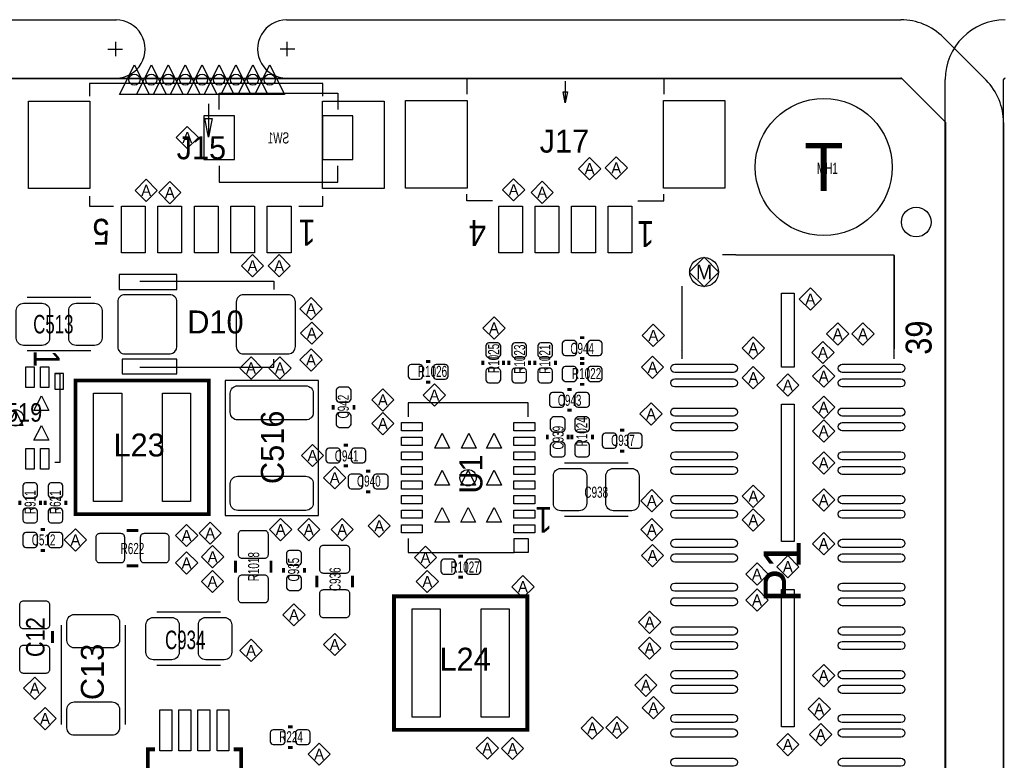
# Model space of a CAD drawing. Extents: x -16 to 404, y -20 to 277.
# Tile 4 of 10: x 25 to 59, y 34 to 59. Entities that reach past the tile are written whole.
import ezdxf
from ezdxf.enums import TextEntityAlignment as Align

# ---------------------------------------------------------------- set-up
doc = ezdxf.new("R2010")
doc.units = 0
for name, color, linetype in [('BG_OUTLINE', 5, 'CONTINUOUS'), ('BG_PANEL', 143, 'CONTINUOUS'), ('MA_NCLEGEND-1-4', 254, 'CONTINUOUS'), ('PG_SILKSCREEN_BOTTOM', 120, 'CONTINUOUS'), ('PG_SILKSCREEN_TOP', 211, 'CONTINUOUS'), ('PIN_BOTTOM', 153, 'CONTINUOUS'), ('PIN_TOP', 5, 'CONTINUOUS'), ('RD_ASSEMBLY_BOTTOM', 211, 'CONTINUOUS'), ('RD_ASSEMBLY_TOP', 80, 'CONTINUOUS')]:
    doc.layers.add(name, color=color, linetype=linetype)

# ---------------------------------------------------------------- blocks, each defined once
blk = doc.blocks.new('FIGURE_DIAMOND')
blk.add_lwpolyline([(-0.5, 0), (0, 0.5), (0.5, 0), (0, -0.5)], close=True)
blk = doc.blocks.new('FIGURE_TRI')
blk.add_lwpolyline([(-0.5, -0.5), (0, 0.5), (0.5, -0.5)], close=True)

msp = doc.modelspace()

# ---------------------------------------------------------------- linework, layer by layer
at = {"layer": 'BG_OUTLINE'}
msp.add_lwpolyline([(11.999976, 56.950102, -0.413524), (12.050014, 56.999886), (55.479188, 56.999886, -0.198561), (55.514494, 56.985408), (56.985408, 55.514494, -0.198561), (56.999886, 55.479188), (56.999886, 12.050014, -0.413524), (56.950102, 11.999976), (12.050014, 11.999976, -0.414378), (11.999976, 12.050014)], format="xyb", close=True, dxfattribs=at)
at = {"layer": 'BG_PANEL'}
for points in [[(12.0142, 59.0042), (28.581858, 58.999882)], [(34.417, 59.0042), (55.479442, 58.999882)], [(28.566364, 57.749948), (28.566364, 58.250074)], [(34.425128, 58.250074), (34.425128, 57.749948)], [(56.928766, 58.399934), (58.399934, 56.928512)], [(28.287218, 57.999884), (28.795218, 57.999884)], [(34.70402, 57.999884), (34.19602, 57.999884)], [(12.022328, 11.98118), (57.021476, 11.98118), (57.021476, 55.479188), (55.517542, 56.983122), (12.022328, 56.983122), (12.022328, 11.98118)], [(12.050014, 56.999886), (55.479442, 56.999886)], [(55.514748, 56.985408), (56.985408, 55.514494)], [(57.00014, 12.050014), (57.00014, 56.950102)], [(59.000136, 12.050014), (59.000136, 56.950102)], [(57.00014, 55.479188), (57.00014, 12.050014)], [(59.000136, 55.479442), (59.000136, 12.050014)]]:
    msp.add_lwpolyline(points, dxfattribs=at)
for points in [[(28.566364, 56.999886, 1.000036), (28.566364, 58.999882)], [(28.566364, 56.999886, 1.000036), (28.566364, 58.999882)], [(34.425128, 58.999882, 1.000028), (34.425128, 56.999886)], [(56.928766, 58.399934, 0.198852), (55.479442, 58.999882)], [(59.050174, 58.999882, 0.414173), (57.00014, 56.950102)], [(55.514494, 56.985408, 0.196958), (55.479442, 56.999886)], [(59.000136, 55.479442, 0.198836), (58.399934, 56.928512)], [(59.050174, 56.999886, 0.412581), (59.000136, 56.950102)], [(57.00014, 55.479188, 0.198592), (56.985408, 55.514494)]]:
    msp.add_lwpolyline(points, format="xyb", dxfattribs=at)
at = {"layer": 'PG_SILKSCREEN_BOTTOM'}
for points in [[(32.1056, 55.9308), (32.1056, 56.4896), (36.1696, 56.4896), (36.1696, 55.9308)], [(32.1056, 54.0004), (32.1056, 53.4416), (36.1696, 53.4416), (36.1696, 54.0004)]]:
    msp.add_lwpolyline(points, dxfattribs=at)
at = {"layer": 'PG_SILKSCREEN_TOP'}
for points in [[(35.663505, 56.388), (35.663505, 56.8198), (27.662505, 56.8198), (27.662505, 56.388)], [(47.350197, 56.9849), (40.593797, 56.9849)], [(40.593797, 56.9849), (40.593797, 56.4515)], [(43.971997, 56.896), (43.971997, 56.1594), (43.895797, 56.5277), (44.048197, 56.5277), (43.971997, 56.1594)], [(47.350197, 56.9849), (47.350197, 56.4515)], [(31.739205, 56.1213), (31.739205, 54.9783), (31.612205, 55.6133), (31.866205, 55.6133), (31.739205, 54.9783)], [(41.482797, 52.7939), (40.593797, 52.7939), (40.593797, 53.0225)], [(46.461197, 52.7939), (47.350197, 52.7939), (47.350197, 53.0225)], [(27.662505, 52.959), (27.662505, 52.6161), (28.488005, 52.6161)], [(34.838005, 52.6161), (35.663505, 52.6161), (35.663505, 52.959)], [(49.825402, 50.940716), (49.368202, 50.940716)], [(49.825402, 50.940716), (55.235602, 50.940716), (55.235602, 47.384716)], [(55.245, 50.927), (55.245, 47.7266)], [(29.3878, 50.038), (33.9852, 50.038), (33.9852, 49.7586)], [(47.971202, 49.873916), (47.971202, 47.384716)], [(27.7114, 49.4792), (25.527, 49.4792)], [(47.971202, 49.086516), (47.971202, 47.666402), (47.9552, 47.6504)], [(27.7114, 47.6504), (25.527, 47.6504)], [(29.3878, 47.0916), (33.9852, 47.0916), (33.9852, 47.371)], [(26.4668, 46.879523), (26.6446, 46.879523), (26.6446, 43.831523), (26.4668, 43.831523)], [(42.6974, 45.3898), (42.6974, 45.8724), (38.5826, 45.8724), (38.5826, 45.3898)], [(43.942, 43.815), (46.1264, 43.815)], [(43.942, 41.9862), (46.1264, 41.9862)], [(38.5826, 41.2242), (38.5826, 40.7416), (42.2148, 40.7416)], [(29.972, 38.7096), (32.1564, 38.7096)], [(26.6954, 34.8488), (26.6954, 38.2524)], [(28.8798, 38.2524), (28.8798, 34.8488)], [(29.972, 36.8808), (32.1564, 36.8808)]]:
    msp.add_lwpolyline(points, dxfattribs=at)
for points in [[(28.6766, 49.7586), (30.6578, 49.7586), (30.6578, 50.2666), (28.6766, 50.2666)], [(28.7782, 46.863), (30.6578, 46.863), (30.6578, 47.371), (28.7782, 47.371)], [(26.4668, 46.879523), (26.4668, 46.346123), (26.7716, 46.346123), (26.7716, 46.879523)], [(35.5092, 42.0116), (35.5092, 46.6344), (32.3088, 46.6344), (32.3088, 42.0116)], [(42.6974, 40.7416), (42.2148, 40.7416), (42.2148, 41.2242), (42.6974, 41.2242)]]:
    msp.add_lwpolyline(points, close=True, dxfattribs=at)
for points, const_width in [([(44.4754, 48.1076), (44.6278, 48.1076)], 0.1016), ([(39.3446, 47.2948), (39.1922, 47.2948)], 0.1016), ([(41.148, 47.1678), (41.148, 47.3202)], 0.1016), ([(41.8592, 47.1678), (41.8592, 47.3202)], 0.1016), ([(42.037, 47.1678), (42.037, 47.3202)], 0.1016), ([(42.7482, 47.1678), (42.7482, 47.3202)], 0.1016), ([(42.926, 47.3202), (42.926, 47.1678)], 0.1016), ([(43.6372, 47.3202), (43.6372, 47.1678)], 0.1016), ([(44.4754, 47.3964), (44.6278, 47.3964)], 0.1016), ([(44.6278, 47.2186), (44.4754, 47.2186)], 0.1016), ([(31.75, 46.6344), (27.178, 46.6344), (27.178, 42.0624), (31.75, 42.0624), (31.75, 46.6344)], 0.127), ([(39.3446, 46.5836), (39.1922, 46.5836)], 0.1016), ([(44.196, 46.3296), (44.0436, 46.3296)], 0.1016), ([(44.6278, 46.5074), (44.4754, 46.5074)], 0.1016), ([(36.0172, 45.6438), (36.0172, 45.7962)], 0.1016), ([(36.7284, 45.6438), (36.7284, 45.7962)], 0.1016), ([(44.196, 45.6184), (44.0436, 45.6184)], 0.1016), ([(45.847, 44.9326), (45.9994, 44.9326)], 0.1016), ([(43.3578, 44.6278), (43.3578, 44.7802)], 0.1016), ([(44.069, 44.6278), (44.069, 44.7802)], 0.1016), ([(44.196, 44.6278), (44.196, 44.7802)], 0.1016), ([(44.9072, 44.6278), (44.9072, 44.7802)], 0.1016), ([(36.3728, 44.4246), (36.5252, 44.4246)], 0.1016), ([(45.847, 44.2214), (45.9994, 44.2214)], 0.1016), ([(36.3728, 43.7134), (36.5252, 43.7134)], 0.1016), ([(37.1348, 43.5356), (37.2872, 43.5356)], 0.1016), ([(37.1348, 42.8244), (37.2872, 42.8244)], 0.1016), ([(25.273, 42.3672), (25.273, 42.5196)], 0.1016), ([(25.9842, 42.3672), (25.9842, 42.5196)], 0.1016), ([(26.1366, 42.3672), (26.1366, 42.5196)], 0.1016), ([(26.8478, 42.3672), (26.8478, 42.5196)], 0.1016), ([(26.1366, 41.529), (25.9842, 41.529)], 0.1016), ([(29.337, 41.5036), (28.9306, 41.5036)], 0.1016), ([(26.1366, 40.8178), (25.9842, 40.8178)], 0.1016), ([(32.6644, 40.0558), (32.6644, 40.4622)], 0.1016), ([(33.8836, 40.0558), (33.8836, 40.4622)], 0.1016), ([(40.4622, 40.6146), (40.3098, 40.6146)], 0.1016), ([(29.337, 40.2844), (28.9306, 40.2844)], 0.1016), ([(34.3154, 40.2082), (34.3154, 40.0558)], 0.1016), ([(35.0266, 40.2082), (35.0266, 40.0558)], 0.1016), ([(35.4584, 39.5478), (35.4584, 39.9542)], 0.1016), ([(36.6776, 39.5478), (36.6776, 39.9542)], 0.1016), ([(40.4622, 39.9034), (40.3098, 39.9034)], 0.1016), ([(38.1, 34.671), (42.672, 34.671), (42.672, 39.243), (38.1, 39.243), (38.1, 34.671)], 0.127), ([(26.3906, 37.6428), (26.3906, 38.0492)], 0.1016), ([(34.6202, 34.7726), (34.4678, 34.7726)], 0.1016), ([(34.6202, 34.0614), (34.4678, 34.0614)], 0.1016), ([(29.907001, 34.000001), (29.657002, 34.000001), (29.657002, 30.800002), (29.937001, 30.800002)], 0.13), ([(32.857001, 30.800002), (32.857001, 34.000001), (32.607001, 34.000001)], 0.13)]:
    msp.add_lwpolyline(points, dxfattribs=dict(at, const_width=const_width))
at = {"layer": 'PIN_BOTTOM'}
for points in [[(31.5849, 55.7149), (31.5849, 54.2163), (32.6263, 54.2163), (32.6263, 55.7149)], [(35.6489, 55.7149), (35.6489, 54.2163), (36.6903, 54.2163), (36.6903, 55.7149)]]:
    msp.add_lwpolyline(points, close=True, dxfattribs=at)
for centre, radius in [((29.20111, 56.950102), 0.1905), ((29.780992, 56.950102), 0.1905), ((30.360874, 56.950102), 0.1905), ((30.94101, 56.950102), 0.1905), ((31.520892, 56.950102), 0.1905), ((32.101028, 56.950102), 0.1905), ((32.68091, 56.950102), 0.1905), ((33.261046, 56.950102), 0.1905), ((33.840928, 56.950102), 0.1905), ((52.836064, 53.953664), 2.3495), ((48.733202, 50.356516), 0.4953), ((25.1206, 45.355523), 0.2794), ((40.64, 43.307), 0.2794)]:
    msp.add_circle(centre, radius, dxfattribs=at)
at = {"layer": 'PIN_TOP'}
for points in [[(27.672106, 56.214594), (27.672106, 53.217394), (25.563906, 53.217394), (25.563906, 56.214594)], [(37.762104, 56.214594), (37.762104, 53.217394), (35.653904, 53.217394), (35.653904, 56.214594)], [(40.606091, 56.229707), (40.606091, 53.232507), (38.497891, 53.232507), (38.497891, 56.229707)], [(49.446104, 56.229707), (49.446104, 53.232507), (47.337904, 53.232507), (47.337904, 56.229707)], [(29.56941, 52.6161), (29.56941, 51.0159), (28.75661, 51.0159), (28.75661, 52.6161)], [(30.819395, 52.6161), (30.819395, 51.0159), (30.006595, 51.0159), (30.006595, 52.6161)], [(32.069405, 52.6161), (32.069405, 51.0159), (31.256605, 51.0159), (31.256605, 52.6161)], [(33.319415, 52.6161), (33.319415, 51.0159), (32.506615, 51.0159), (32.506615, 52.6161)], [(34.5694, 52.6161), (34.5694, 51.0159), (33.7566, 51.0159), (33.7566, 52.6161)], [(42.503395, 52.6161), (42.503395, 51.0159), (41.690595, 51.0159), (41.690595, 52.6161)], [(43.753405, 52.6161), (43.753405, 51.0159), (42.940605, 51.0159), (42.940605, 52.6161)], [(45.00339, 52.6161), (45.00339, 51.0159), (44.19059, 51.0159), (44.19059, 52.6161)], [(46.2534, 52.6161), (46.2534, 51.0159), (45.4406, 51.0159), (45.4406, 52.6161)], [(51.387502, 49.632616), (51.819302, 49.632616), (51.819302, 47.092616), (51.387502, 47.092616)], [(25.480899, 47.108123), (25.760299, 47.108123), (25.760299, 46.396923), (25.480899, 46.396923)], [(25.980898, 47.108123), (26.260298, 47.108123), (26.260298, 46.396923), (25.980898, 46.396923)], [(28.7655, 46.2026), (28.7655, 42.4942), (27.8003, 42.4942), (27.8003, 46.2026)], [(31.1277, 46.2026), (31.1277, 42.4942), (30.1625, 42.4942), (30.1625, 46.2026)], [(51.819302, 41.123616), (51.387502, 41.123616), (51.387502, 45.822616), (51.819302, 45.822616)], [(39.065708, 45.19676), (39.065708, 44.91736), (38.354508, 44.91736), (38.354508, 45.19676)], [(42.925492, 45.19676), (42.925492, 44.91736), (42.214292, 44.91736), (42.214292, 45.19676)], [(39.065708, 44.696634), (39.065708, 44.417234), (38.354508, 44.417234), (38.354508, 44.696634)], [(42.925492, 44.696634), (42.925492, 44.417234), (42.214292, 44.417234), (42.214292, 44.696634)], [(25.480899, 44.314123), (25.760299, 44.314123), (25.760299, 43.602923), (25.480899, 43.602923)], [(25.980898, 44.314123), (26.260298, 44.314123), (26.260298, 43.602923), (25.980898, 43.602923)], [(39.065708, 44.196762), (39.065708, 43.917362), (38.354508, 43.917362), (38.354508, 44.196762)], [(42.925492, 44.196762), (42.925492, 43.917362), (42.214292, 43.917362), (42.214292, 44.196762)], [(39.065708, 43.696636), (39.065708, 43.417236), (38.354508, 43.417236), (38.354508, 43.696636)], [(42.925492, 43.696636), (42.925492, 43.417236), (42.214292, 43.417236), (42.214292, 43.696636)], [(39.065708, 43.196764), (39.065708, 42.917364), (38.354508, 42.917364), (38.354508, 43.196764)], [(42.925492, 43.196764), (42.925492, 42.917364), (42.214292, 42.917364), (42.214292, 43.196764)], [(39.065708, 42.696638), (39.065708, 42.417238), (38.354508, 42.417238), (38.354508, 42.696638)], [(42.925492, 42.696638), (42.925492, 42.417238), (42.214292, 42.417238), (42.214292, 42.696638)], [(39.065708, 42.196766), (39.065708, 41.917366), (38.354508, 41.917366), (38.354508, 42.196766)], [(42.925492, 42.196766), (42.925492, 41.917366), (42.214292, 41.917366), (42.214292, 42.196766)], [(39.065708, 41.69664), (39.065708, 41.41724), (38.354508, 41.41724), (38.354508, 41.69664)], [(42.925492, 41.69664), (42.925492, 41.41724), (42.214292, 41.41724), (42.214292, 41.69664)], [(51.819302, 34.773616), (51.387502, 34.773616), (51.387502, 39.472616), (51.819302, 39.472616)], [(38.7223, 35.1028), (38.7223, 38.8112), (39.6875, 38.8112), (39.6875, 35.1028)], [(41.0845, 35.1028), (41.0845, 38.8112), (42.0497, 38.8112), (42.0497, 35.1028)], [(30.480201, 33.951502), (30.073801, 33.951502), (30.073801, 35.348502), (30.480201, 35.348502)], [(31.130202, 33.951502), (30.723802, 33.951502), (30.723802, 35.348502), (31.130202, 35.348502)], [(31.780201, 33.951502), (31.373801, 33.951502), (31.373801, 35.348502), (31.780201, 35.348502)], [(32.440202, 33.951502), (32.033802, 33.951502), (32.033802, 35.348502), (32.440202, 35.348502)]]:
    msp.add_lwpolyline(points, close=True, dxfattribs=at)
for points in [[(26.29154, 49.0347), (26.29154, 48.0949, -0.414214), (26.03754, 47.8409), (25.40254, 47.8409, -0.414214), (25.14854, 48.0949), (25.14854, 49.0347, -0.414214), (25.40254, 49.2887), (26.03754, 49.2887, -0.414214)], [(28.08986, 49.0347), (28.08986, 48.0949, -0.414214), (27.83586, 47.8409), (27.20086, 47.8409, -0.414214), (26.94686, 48.0949), (26.94686, 49.0347, -0.414214), (27.20086, 49.2887), (27.83586, 49.2887, -0.414214)], [(28.8798, 47.5488), (30.42666, 47.5488, 0.386893), (30.6578, 47.8028), (30.6578, 49.3268, 0.414214), (30.4038, 49.5808), (28.8798, 49.5808, 0.414214), (28.6258, 49.3268), (28.6258, 47.8028, 0.414214)], [(32.9438, 47.5488), (34.49066, 47.5488, 0.386893), (34.7218, 47.8028), (34.7218, 49.3268, 0.414214), (34.4678, 49.5808), (32.9438, 49.5808, 0.414214), (32.6898, 49.3268), (32.6898, 47.8028, 0.414214)], [(43.9674, 47.498), (44.2722, 47.498, 0.294587), (44.3738, 47.5996), (44.3738, 47.9044, 0.294587), (44.2722, 48.006), (43.9674, 48.006, 0.294587), (43.8658, 47.9044), (43.8658, 47.5996, 0.294587)], [(44.831, 47.498), (45.1358, 47.498, 0.294587), (45.2374, 47.5996), (45.2374, 47.9044, 0.294587), (45.1358, 48.006), (44.831, 48.006, 0.294587), (44.7294, 47.9044), (44.7294, 47.5996, 0.294587)], [(41.7576, 47.5234), (41.7576, 47.8282, 0.294587), (41.656, 47.9298), (41.3512, 47.9298, 0.294587), (41.2496, 47.8282), (41.2496, 47.5234, 0.294587), (41.3512, 47.4218), (41.656, 47.4218, 0.294587)], [(42.6466, 47.5234), (42.6466, 47.8282, 0.294587), (42.545, 47.9298), (42.2402, 47.9298, 0.294587), (42.1386, 47.8282), (42.1386, 47.5234, 0.294587), (42.2402, 47.4218), (42.545, 47.4218, 0.294587)], [(43.0276, 47.8282), (43.0276, 47.5234, 0.294587), (43.1292, 47.4218), (43.434, 47.4218, 0.294587), (43.5356, 47.5234), (43.5356, 47.8282, 0.294587), (43.434, 47.9298), (43.1292, 47.9298, 0.294587)], [(38.989, 47.1932), (38.6842, 47.1932, 0.294587), (38.5826, 47.0916), (38.5826, 46.7868, 0.294587), (38.6842, 46.6852), (38.989, 46.6852, 0.294587), (39.0906, 46.7868), (39.0906, 47.0916, 0.294587)], [(39.8526, 47.1932), (39.5478, 47.1932, 0.294587), (39.4462, 47.0916), (39.4462, 46.7868, 0.294587), (39.5478, 46.6852), (39.8526, 46.6852, 0.294587), (39.9542, 46.7868), (39.9542, 47.0916, 0.294587)], [(41.7576, 46.6598), (41.7576, 46.9646, 0.294587), (41.656, 47.0662), (41.3512, 47.0662, 0.294587), (41.2496, 46.9646), (41.2496, 46.6598, 0.294587), (41.3512, 46.5582), (41.656, 46.5582, 0.294587)], [(42.6466, 46.6598), (42.6466, 46.9646, 0.294587), (42.545, 47.0662), (42.2402, 47.0662, 0.294587), (42.1386, 46.9646), (42.1386, 46.6598, 0.294587), (42.2402, 46.5582), (42.545, 46.5582, 0.294587)], [(43.0276, 46.9646), (43.0276, 46.6598, 0.294587), (43.1292, 46.5582), (43.434, 46.5582, 0.294587), (43.5356, 46.6598), (43.5356, 46.9646, 0.294587), (43.434, 47.0662), (43.1292, 47.0662, 0.294587)], [(44.2722, 47.117), (43.9674, 47.117, 0.294587), (43.8658, 47.0154), (43.8658, 46.7106, 0.294587), (43.9674, 46.609), (44.2722, 46.609, 0.294587), (44.3738, 46.7106), (44.3738, 47.0154, 0.294587)], [(45.1358, 47.117), (44.831, 47.117, 0.294587), (44.7294, 47.0154), (44.7294, 46.7106, 0.294587), (44.831, 46.609), (45.1358, 46.609, 0.294587), (45.2374, 46.7106), (45.2374, 47.0154, 0.294587)], [(47.730103, 47.196517), (49.736703, 47.196517, -1), (49.736703, 46.917117), (47.730103, 46.917117, -1)], [(53.470101, 47.196517), (55.476701, 47.196517, -1), (55.476701, 46.917117), (53.470101, 46.917117, -1)], [(47.730103, 46.696516), (49.736703, 46.696516, -1), (49.736703, 46.417116), (47.730103, 46.417116, -1)], [(53.470101, 46.696516), (55.476701, 46.696516, -1), (55.476701, 46.417116), (53.470101, 46.417116, -1)], [(35.0774, 45.288708), (32.7406, 45.288708, -0.414214), (32.4866, 45.542708), (32.4866, 46.203108, -0.414214), (32.7406, 46.457108), (35.0774, 46.457108, -0.414214), (35.3314, 46.203108), (35.3314, 45.542708, -0.414214)], [(36.6268, 45.9994), (36.6268, 46.3042, 0.294587), (36.5252, 46.4058), (36.2204, 46.4058, 0.294587), (36.1188, 46.3042), (36.1188, 45.9994, 0.294587), (36.2204, 45.8978), (36.5252, 45.8978, 0.294587)], [(43.8404, 46.228), (43.5356, 46.228, 0.294587), (43.434, 46.1264), (43.434, 45.8216, 0.294587), (43.5356, 45.72), (43.8404, 45.72, 0.294587), (43.942, 45.8216), (43.942, 46.1264, 0.294587)], [(44.704, 46.228), (44.3992, 46.228, 0.294587), (44.2976, 46.1264), (44.2976, 45.8216, 0.294587), (44.3992, 45.72), (44.704, 45.72, 0.294587), (44.8056, 45.8216), (44.8056, 46.1264, 0.294587)], [(47.730103, 45.696515), (49.736703, 45.696515, -1), (49.736703, 45.417115), (47.730103, 45.417115, -1)], [(53.470101, 45.696515), (55.476701, 45.696515, -1), (55.476701, 45.417115), (53.470101, 45.417115, -1)], [(36.6268, 45.1358), (36.6268, 45.4406, 0.294587), (36.5252, 45.5422), (36.2204, 45.5422, 0.294587), (36.1188, 45.4406), (36.1188, 45.1358, 0.294587), (36.2204, 45.0342), (36.5252, 45.0342, 0.294587)], [(43.9674, 44.9834), (43.9674, 45.2882, 0.294587), (43.8658, 45.3898), (43.561, 45.3898, 0.294587), (43.4594, 45.2882), (43.4594, 44.9834, 0.294587), (43.561, 44.8818), (43.8658, 44.8818, 0.294587)], [(44.8056, 44.9834), (44.8056, 45.2882, 0.294587), (44.704, 45.3898), (44.3992, 45.3898, 0.294587), (44.2976, 45.2882), (44.2976, 44.9834, 0.294587), (44.3992, 44.8818), (44.704, 44.8818, 0.294587)], [(47.730103, 45.196516), (49.736703, 45.196516, -1), (49.736703, 44.917116), (47.730103, 44.917116, -1)], [(53.470101, 45.196516), (55.476701, 45.196516, -1), (55.476701, 44.917116), (53.470101, 44.917116, -1)], [(45.339, 44.323), (45.6438, 44.323, 0.294587), (45.7454, 44.4246), (45.7454, 44.7294, 0.294587), (45.6438, 44.831), (45.339, 44.831, 0.294587), (45.2374, 44.7294), (45.2374, 44.4246, 0.294587)], [(46.2026, 44.323), (46.5074, 44.323, 0.294587), (46.609, 44.4246), (46.609, 44.7294, 0.294587), (46.5074, 44.831), (46.2026, 44.831, 0.294587), (46.101, 44.7294), (46.101, 44.4246, 0.294587)], [(35.8648, 43.815), (36.1696, 43.815, 0.294587), (36.2712, 43.9166), (36.2712, 44.2214, 0.294587), (36.1696, 44.323), (35.8648, 44.323, 0.294587), (35.7632, 44.2214), (35.7632, 43.9166, 0.294587)], [(36.7284, 43.815), (37.0332, 43.815, 0.294587), (37.1348, 43.9166), (37.1348, 44.2214, 0.294587), (37.0332, 44.323), (36.7284, 44.323, 0.294587), (36.6268, 44.2214), (36.6268, 43.9166, 0.294587)], [(43.9674, 44.1198), (43.9674, 44.4246, 0.294587), (43.8658, 44.5262), (43.561, 44.5262, 0.294587), (43.4594, 44.4246), (43.4594, 44.1198, 0.294587), (43.561, 44.0182), (43.8658, 44.0182, 0.294587)], [(44.8056, 44.1198), (44.8056, 44.4246, 0.294587), (44.704, 44.5262), (44.3992, 44.5262, 0.294587), (44.2976, 44.4246), (44.2976, 44.1198, 0.294587), (44.3992, 44.0182), (44.704, 44.0182, 0.294587)], [(47.730103, 44.196516), (49.736703, 44.196516, -1), (49.736703, 43.917116), (47.730103, 43.917116, -1)], [(53.470101, 44.196516), (55.476701, 44.196516, -1), (55.476701, 43.917116), (53.470101, 43.917116, -1)], [(43.56354, 42.4307), (43.56354, 43.3705, -0.414214), (43.81754, 43.6245), (44.45254, 43.6245, -0.414214), (44.70654, 43.3705), (44.70654, 42.4307, -0.414214), (44.45254, 42.1767), (43.81754, 42.1767, -0.414214)], [(45.36186, 42.4307), (45.36186, 43.3705, -0.414214), (45.61586, 43.6245), (46.25086, 43.6245, -0.414214), (46.50486, 43.3705), (46.50486, 42.4307, -0.414214), (46.25086, 42.1767), (45.61586, 42.1767, -0.414214)], [(47.730103, 43.696517), (49.736703, 43.696517, -1), (49.736703, 43.417117), (47.730103, 43.417117, -1)], [(53.470101, 43.696517), (55.476701, 43.696517, -1), (55.476701, 43.417117), (53.470101, 43.417117, -1)], [(35.0774, 42.188892), (32.7406, 42.188892, -0.414214), (32.4866, 42.442892), (32.4866, 43.103292, -0.414214), (32.7406, 43.357292), (35.0774, 43.357292, -0.414214), (35.3314, 43.103292), (35.3314, 42.442892, -0.414214)], [(36.6268, 42.926), (36.9316, 42.926, 0.294587), (37.0332, 43.0276), (37.0332, 43.3324, 0.294587), (36.9316, 43.434), (36.6268, 43.434, 0.294587), (36.5252, 43.3324), (36.5252, 43.0276, 0.294587)], [(37.4904, 42.926), (37.7952, 42.926, 0.294587), (37.8968, 43.0276), (37.8968, 43.3324, 0.294587), (37.7952, 43.434), (37.4904, 43.434, 0.294587), (37.3888, 43.3324), (37.3888, 43.0276, 0.294587)], [(25.8826, 42.7228), (25.8826, 43.0276, 0.294587), (25.781, 43.1292), (25.4762, 43.1292, 0.294587), (25.3746, 43.0276), (25.3746, 42.7228, 0.294587), (25.4762, 42.6212), (25.781, 42.6212, 0.294587)], [(26.7462, 42.7228), (26.7462, 43.0276, 0.294587), (26.6446, 43.1292), (26.3398, 43.1292, 0.294587), (26.2382, 43.0276), (26.2382, 42.7228, 0.294587), (26.3398, 42.6212), (26.6446, 42.6212, 0.294587)], [(47.730103, 42.696516), (49.736703, 42.696516, -1), (49.736703, 42.417116), (47.730103, 42.417116, -1)], [(53.470101, 42.696516), (55.476701, 42.696516, -1), (55.476701, 42.417116), (53.470101, 42.417116, -1)], [(25.8826, 41.8592), (25.8826, 42.164, 0.294587), (25.781, 42.2656), (25.4762, 42.2656, 0.294587), (25.3746, 42.164), (25.3746, 41.8592, 0.294587), (25.4762, 41.7576), (25.781, 41.7576, 0.294587)], [(26.7462, 41.8592), (26.7462, 42.164, 0.294587), (26.6446, 42.2656), (26.3398, 42.2656, 0.294587), (26.2382, 42.164), (26.2382, 41.8592, 0.294587), (26.3398, 41.7576), (26.6446, 41.7576, 0.294587)], [(47.730103, 42.196517), (49.736703, 42.196517, -1), (49.736703, 41.917117), (47.730103, 41.917117, -1)], [(53.470101, 42.196517), (55.476701, 42.196517, -1), (55.476701, 41.917117), (53.470101, 41.917117, -1)], [(25.781, 41.4274), (25.4762, 41.4274, 0.294587), (25.3746, 41.3258), (25.3746, 41.021, 0.294587), (25.4762, 40.9194), (25.781, 40.9194, 0.294587), (25.8826, 41.021), (25.8826, 41.3258, 0.294587)], [(26.6446, 41.4274), (26.3398, 41.4274, 0.294587), (26.2382, 41.3258), (26.2382, 41.021, 0.294587), (26.3398, 40.9194), (26.6446, 40.9194, 0.294587), (26.7462, 41.021), (26.7462, 41.3258, 0.294587)], [(27.8892, 40.513), (27.8892, 41.275, -0.414214), (28.0162, 41.402), (28.7274, 41.402, -0.414214), (28.8544, 41.275), (28.8544, 40.513, -0.414214), (28.7274, 40.386), (28.0162, 40.386, -0.414214)], [(29.4132, 40.513), (29.4132, 41.275, -0.414214), (29.5402, 41.402), (30.2514, 41.402, -0.414214), (30.3784, 41.275), (30.3784, 40.513, -0.414214), (30.2514, 40.386), (29.5402, 40.386, -0.414214)], [(32.893, 41.5036), (33.655, 41.5036, -0.414214), (33.782, 41.3766), (33.782, 40.6654, -0.414214), (33.655, 40.5384), (32.893, 40.5384, -0.414214), (32.766, 40.6654), (32.766, 41.3766, -0.414214)], [(47.730103, 41.196517), (49.736703, 41.196517, -1), (49.736703, 40.917117), (47.730103, 40.917117, -1)], [(53.470101, 41.196517), (55.476701, 41.196517, -1), (55.476701, 40.917117), (53.470101, 40.917117, -1)], [(35.687, 40.9956), (36.449, 40.9956, -0.414214), (36.576, 40.8686), (36.576, 40.1574, -0.414214), (36.449, 40.0304), (35.687, 40.0304, -0.414214), (35.56, 40.1574), (35.56, 40.8686, -0.414214)], [(34.417, 40.7162), (34.417, 40.4114, 0.294587), (34.5186, 40.3098), (34.8234, 40.3098, 0.294587), (34.925, 40.4114), (34.925, 40.7162, 0.294587), (34.8234, 40.8178), (34.5186, 40.8178, 0.294587)], [(40.1066, 40.513), (39.8018, 40.513, 0.294587), (39.7002, 40.4114), (39.7002, 40.1066, 0.294587), (39.8018, 40.005), (40.1066, 40.005, 0.294587), (40.2082, 40.1066), (40.2082, 40.4114, 0.294587)], [(40.9702, 40.513), (40.6654, 40.513, 0.294587), (40.5638, 40.4114), (40.5638, 40.1066, 0.294587), (40.6654, 40.005), (40.9702, 40.005, 0.294587), (41.0718, 40.1066), (41.0718, 40.4114, 0.294587)], [(47.730103, 40.696515), (49.736703, 40.696515, -1), (49.736703, 40.417115), (47.730103, 40.417115, -1)], [(53.470101, 40.696515), (55.476701, 40.696515, -1), (55.476701, 40.417115), (53.470101, 40.417115, -1)], [(32.893, 39.9796), (33.655, 39.9796, -0.414214), (33.782, 39.8526), (33.782, 39.1414, -0.414214), (33.655, 39.0144), (32.893, 39.0144, -0.414214), (32.766, 39.1414), (32.766, 39.8526, -0.414214)], [(34.417, 39.8526), (34.417, 39.5478, 0.294587), (34.5186, 39.4462), (34.8234, 39.4462, 0.294587), (34.925, 39.5478), (34.925, 39.8526, 0.294587), (34.8234, 39.9542), (34.5186, 39.9542, 0.294587)], [(47.730103, 39.696517), (49.736703, 39.696517, -1), (49.736703, 39.417117), (47.730103, 39.417117, -1)], [(53.470101, 39.696517), (55.476701, 39.696517, -1), (55.476701, 39.417117), (53.470101, 39.417117, -1)], [(35.687, 39.4716), (36.449, 39.4716, -0.414214), (36.576, 39.3446), (36.576, 38.6334, -0.414214), (36.449, 38.5064), (35.687, 38.5064, -0.414214), (35.56, 38.6334), (35.56, 39.3446, -0.414214)], [(47.730103, 39.196515), (49.736703, 39.196515, -1), (49.736703, 38.917115), (47.730103, 38.917115, -1)], [(53.470101, 39.196515), (55.476701, 39.196515, -1), (55.476701, 38.917115), (53.470101, 38.917115, -1)], [(25.4, 39.0906), (26.162, 39.0906, -0.414214), (26.289, 38.9636), (26.289, 38.2524, -0.414214), (26.162, 38.1254), (25.4, 38.1254, -0.414214), (25.273, 38.2524), (25.273, 38.9636, -0.414214)], [(27.1399, 37.4777, -0.414214), (26.8859, 37.7317), (26.8859, 38.3667, -0.414214), (27.1399, 38.6207), (28.4353, 38.6207, -0.414214), (28.6893, 38.3667), (28.6893, 37.7317, -0.414214), (28.4353, 37.4777)], [(29.59354, 37.3253), (29.59354, 38.2651, -0.414214), (29.84754, 38.5191), (30.48254, 38.5191, -0.414214), (30.73654, 38.2651), (30.73654, 37.3253, -0.414214), (30.48254, 37.0713), (29.84754, 37.0713, -0.414214)], [(31.39186, 37.3253), (31.39186, 38.2651, -0.414214), (31.64586, 38.5191), (32.28086, 38.5191, -0.414214), (32.53486, 38.2651), (32.53486, 37.3253, -0.414214), (32.28086, 37.0713), (31.64586, 37.0713, -0.414214)], [(47.730103, 38.196515), (49.736703, 38.196515, -1), (49.736703, 37.917115), (47.730103, 37.917115, -1)], [(53.470101, 38.196515), (55.476701, 38.196515, -1), (55.476701, 37.917115), (53.470101, 37.917115, -1)], [(25.4, 37.5666), (26.162, 37.5666, -0.414214), (26.289, 37.4396), (26.289, 36.7284, -0.414214), (26.162, 36.6014), (25.4, 36.6014, -0.414214), (25.273, 36.7284), (25.273, 37.4396, -0.414214)], [(47.730103, 37.696516), (49.736703, 37.696516, -1), (49.736703, 37.417116), (47.730103, 37.417116, -1)], [(53.470101, 37.696516), (55.476701, 37.696516, -1), (55.476701, 37.417116), (53.470101, 37.417116, -1)], [(47.730103, 36.696515), (49.736703, 36.696515, -1), (49.736703, 36.417115), (47.730103, 36.417115, -1)], [(53.470101, 36.696515), (55.476701, 36.696515, -1), (55.476701, 36.417115), (53.470101, 36.417115, -1)], [(47.730103, 36.196516), (49.736703, 36.196516, -1), (49.736703, 35.917116), (47.730103, 35.917116, -1)], [(53.470101, 36.196516), (55.476701, 36.196516, -1), (55.476701, 35.917116), (53.470101, 35.917116, -1)], [(27.1399, 34.4805, -0.414214), (26.8859, 34.7345), (26.8859, 35.3695, -0.414214), (27.1399, 35.6235), (28.4353, 35.6235, -0.414214), (28.6893, 35.3695), (28.6893, 34.7345, -0.414214), (28.4353, 34.4805)], [(47.730103, 35.196516), (49.736703, 35.196516, -1), (49.736703, 34.917116), (47.730103, 34.917116, -1)], [(53.470101, 35.196516), (55.476701, 35.196516, -1), (55.476701, 34.917116), (53.470101, 34.917116, -1)], [(34.2646, 34.671), (33.9598, 34.671, 0.294587), (33.8582, 34.5694), (33.8582, 34.2646, 0.294587), (33.9598, 34.163), (34.2646, 34.163, 0.294587), (34.3662, 34.2646), (34.3662, 34.5694, 0.294587)], [(35.1282, 34.671), (34.8234, 34.671, 0.294587), (34.7218, 34.5694), (34.7218, 34.2646, 0.294587), (34.8234, 34.163), (35.1282, 34.163, 0.294587), (35.2298, 34.2646), (35.2298, 34.5694, 0.294587)], [(47.730103, 34.696517), (49.736703, 34.696517, -1), (49.736703, 34.417117), (47.730103, 34.417117, -1)], [(53.470101, 34.696517), (55.476701, 34.696517, -1), (55.476701, 34.417117), (53.470101, 34.417117, -1)], [(47.730103, 33.696516), (49.736703, 33.696516, -1), (49.736703, 33.417116), (47.730103, 33.417116, -1)], [(53.470101, 33.696516), (55.476701, 33.696516, -1), (55.476701, 33.417116), (53.470101, 33.417116, -1)]]:
    msp.add_lwpolyline(points, format="xyb", close=True, dxfattribs=at)
for centre, radius in [((29.20111, 56.950102), 0.1905), ((29.780992, 56.950102), 0.1905), ((30.360874, 56.950102), 0.1905), ((30.94101, 56.950102), 0.1905), ((31.520892, 56.950102), 0.1905), ((32.101028, 56.950102), 0.1905), ((32.68091, 56.950102), 0.1905), ((33.261046, 56.950102), 0.1905), ((33.840928, 56.950102), 0.1905), ((52.836064, 53.953664), 2.3495), ((56.007, 52.07), 0.508), ((48.733202, 50.356516), 0.4953), ((25.1206, 45.355523), 0.2794), ((40.64, 43.307), 0.2794)]:
    msp.add_circle(centre, radius, dxfattribs=at)

# ---------------------------------------------------------------- block references
at = {"layer": 'MA_NCLEGEND-1-4'}
for name, p, xscale, yscale in [('FIGURE_TRI', (29.20111, 56.950102), 1.016, 1.016), ('FIGURE_TRI', (29.780992, 56.950102), 1.016, 1.016), ('FIGURE_TRI', (30.360874, 56.950102), 1.016, 1.016), ('FIGURE_TRI', (30.94101, 56.950102), 1.016, 1.016), ('FIGURE_TRI', (31.520892, 56.950102), 1.016, 1.016), ('FIGURE_TRI', (32.101028, 56.950102), 1.016, 1.016), ('FIGURE_TRI', (32.68091, 56.950102), 1.016, 1.016), ('FIGURE_TRI', (33.261046, 56.950102), 1.016, 1.016), ('FIGURE_TRI', (33.840928, 56.950102), 1.016, 1.016), ('FIGURE_DIAMOND', (31.0134, 54.9656), 0.762, 0.762), ('FIGURE_DIAMOND', (44.8056, 53.8988), 0.762, 0.762), ('FIGURE_DIAMOND', (45.72, 53.9242), 0.762, 0.762), ('FIGURE_DIAMOND', (29.603987, 53.155243), 0.762, 0.762), ('FIGURE_DIAMOND', (30.412995, 53.076805), 0.762, 0.762), ('FIGURE_DIAMOND', (42.202735, 53.174265), 0.762, 0.762), ('FIGURE_DIAMOND', (43.18, 53.086), 0.762, 0.762), ('FIGURE_DIAMOND', (33.2486, 50.5714), 0.762, 0.762), ('FIGURE_DIAMOND', (34.163, 50.5714), 0.762, 0.762), ('FIGURE_DIAMOND', (48.733202, 50.356516), 1.016, 1.016), ('FIGURE_DIAMOND', (52.3748, 49.4284), 0.762, 0.762), ('FIGURE_DIAMOND', (35.2552, 49.0982), 0.762, 0.762), ('FIGURE_DIAMOND', (35.2806, 48.26), 0.762, 0.762), ('FIGURE_DIAMOND', (41.529, 48.4378), 0.762, 0.762), ('FIGURE_DIAMOND', (53.3146, 48.2346), 0.762, 0.762), ('FIGURE_DIAMOND', (54.1782, 48.2346), 0.762, 0.762), ('FIGURE_DIAMOND', (46.99, 48.1838), 0.762, 0.762), ('FIGURE_DIAMOND', (50.419, 47.752), 0.762, 0.762), ('FIGURE_DIAMOND', (52.8066, 47.5996), 0.762, 0.762), ('FIGURE_DIAMOND', (35.2552, 47.3456), 0.762, 0.762), ('FIGURE_DIAMOND', (33.1978, 47.0662), 0.762, 0.762), ('FIGURE_DIAMOND', (34.1884, 47.0662), 0.762, 0.762), ('FIGURE_DIAMOND', (46.9646, 47.0916), 0.762, 0.762), ('FIGURE_DIAMOND', (50.419, 46.736), 0.762, 0.762), ('FIGURE_DIAMOND', (52.832, 46.7868), 0.762, 0.762), ('FIGURE_DIAMOND', (51.603402, 46.482), 0.762, 0.762), ('FIGURE_DIAMOND', (37.718997, 45.973997), 0.762, 0.762), ('FIGURE_DIAMOND', (39.4843, 46.1391), 0.762, 0.762), ('FIGURE_TRI', (26.0096, 45.863523), 0.508, 0.508), ('FIGURE_DIAMOND', (52.832, 45.72), 0.762, 0.762), ('FIGURE_TRI', (25.1206, 45.355523), 0.508, 0.508), ('FIGURE_DIAMOND', (46.9138, 45.4914), 0.762, 0.762), ('FIGURE_DIAMOND', (37.718997, 45.161197), 0.762, 0.762), ('FIGURE_DIAMOND', (52.832, 44.9072), 0.762, 0.762), ('FIGURE_TRI', (26.0096, 44.847523), 0.508, 0.508), ('FIGURE_TRI', (39.751, 44.577), 0.508, 0.508), ('FIGURE_TRI', (40.6654, 44.577), 0.508, 0.508), ('FIGURE_TRI', (41.529, 44.577), 0.508, 0.508), ('FIGURE_DIAMOND', (35.306, 44.069), 0.762, 0.762), ('FIGURE_DIAMOND', (52.832, 43.815), 0.762, 0.762), ('FIGURE_DIAMOND', (36.068, 43.307), 0.762, 0.762), ('FIGURE_TRI', (39.751, 43.307), 0.508, 0.508), ('FIGURE_TRI', (40.64, 43.307), 0.508, 0.508), ('FIGURE_TRI', (41.529, 43.307), 0.508, 0.508), ('FIGURE_DIAMOND', (46.9392, 42.5196), 0.762, 0.762), ('FIGURE_DIAMOND', (50.419, 42.672), 0.762, 0.762), ('FIGURE_DIAMOND', (52.832, 42.545), 0.762, 0.762), ('FIGURE_TRI', (39.751, 42.037), 0.508, 0.508), ('FIGURE_TRI', (40.64, 42.037), 0.508, 0.508), ('FIGURE_TRI', (41.529, 42.037), 0.508, 0.508), ('FIGURE_DIAMOND', (50.419, 41.8592), 0.762, 0.762), ('FIGURE_DIAMOND', (34.213053, 41.529), 0.762, 0.762), ('FIGURE_DIAMOND', (35.179, 41.529), 0.762, 0.762), ('FIGURE_DIAMOND', (36.322, 41.529), 0.762, 0.762), ('FIGURE_DIAMOND', (37.592, 41.656), 0.762, 0.762), ('FIGURE_DIAMOND', (46.9392, 41.529), 0.762, 0.762), ('FIGURE_DIAMOND', (27.178, 41.1734), 0.762, 0.762), ('FIGURE_DIAMOND', (30.988, 41.3258), 0.762, 0.762), ('FIGURE_DIAMOND', (31.796766, 41.406679), 0.762, 0.762), ('FIGURE_DIAMOND', (52.832, 41.0464), 0.762, 0.762), ('FIGURE_DIAMOND', (31.881366, 40.598293), 0.762, 0.762), ('FIGURE_DIAMOND', (39.1795, 40.5765), 0.762, 0.762), ('FIGURE_DIAMOND', (46.9646, 40.64), 0.762, 0.762), ('FIGURE_DIAMOND', (30.988, 40.386), 0.762, 0.762), ('FIGURE_DIAMOND', (51.603402, 40.259), 0.762, 0.762), ('FIGURE_DIAMOND', (50.546, 40.005), 0.762, 0.762), ('FIGURE_DIAMOND', (31.877, 39.751), 0.762, 0.762), ('FIGURE_DIAMOND', (39.242997, 39.751), 0.762, 0.762), ('FIGURE_DIAMOND', (42.5196, 39.5732), 0.762, 0.762), ('FIGURE_DIAMOND', (50.546, 39.116), 0.762, 0.762), ('FIGURE_DIAMOND', (34.671, 38.608), 0.762, 0.762), ('FIGURE_DIAMOND', (46.863, 38.354), 0.762, 0.762), ('FIGURE_DIAMOND', (36.068, 37.592), 0.762, 0.762), ('FIGURE_DIAMOND', (46.863, 37.465), 0.762, 0.762), ('FIGURE_DIAMOND', (33.1978, 37.3888), 0.762, 0.762), ('FIGURE_DIAMOND', (52.832, 36.5252), 0.762, 0.762), ('FIGURE_DIAMOND', (25.781, 36.0934), 0.762, 0.762), ('FIGURE_DIAMOND', (46.736, 36.195), 0.762, 0.762), ('FIGURE_DIAMOND', (46.99303, 35.423909), 0.762, 0.762), ('FIGURE_DIAMOND', (52.6796, 35.3822), 0.762, 0.762), ('FIGURE_DIAMOND', (26.1366, 35.052), 0.762, 0.762), ('FIGURE_DIAMOND', (44.899595, 34.729402), 0.762, 0.762), ('FIGURE_DIAMOND', (45.7454, 34.7472), 0.762, 0.762), ('FIGURE_DIAMOND', (52.7304, 34.503418), 0.762, 0.762), ('FIGURE_DIAMOND', (51.603402, 34.163), 0.762, 0.762), ('FIGURE_DIAMOND', (35.5346, 33.8328), 0.762, 0.762), ('FIGURE_DIAMOND', (41.300512, 34.039383), 0.762, 0.762), ('FIGURE_DIAMOND', (42.164, 34.028667), 0.762, 0.762)]:
    msp.add_blockref(name, p, dxfattribs=dict(at, xscale=xscale, yscale=yscale))

# ---------------------------------------------------------------- texts
for s, height, p in [('A', 0.381, (31.0134, 54.9656)), ('T', 1.651, (52.836064, 53.953664)), ('A', 0.381, (44.8056, 53.8988)), ('A', 0.381, (45.72, 53.9242)), ('A', 0.381, (29.603987, 53.155243)), ('A', 0.381, (42.202735, 53.174265)), ('A', 0.381, (30.412995, 53.076805)), ('A', 0.381, (43.18, 53.086)), ('A', 0.381, (33.2486, 50.5714)), ('A', 0.381, (34.163, 50.5714)), ('M', 0.508, (48.733202, 50.356516)), ('A', 0.381, (35.2552, 49.0982)), ('A', 0.381, (52.3748, 49.4284)), ('A', 0.381, (41.529, 48.4378)), ('A', 0.381, (35.2806, 48.26)), ('A', 0.381, (46.99, 48.1838)), ('A', 0.381, (53.3146, 48.2346)), ('A', 0.381, (54.1782, 48.2346)), ('A', 0.381, (50.419, 47.752)), ('A', 0.381, (52.8066, 47.5996)), ('A', 0.381, (35.2552, 47.3456)), ('A', 0.381, (46.9646, 47.0916)), ('A', 0.381, (33.1978, 47.0662)), ('A', 0.381, (34.1884, 47.0662)), ('A', 0.381, (50.419, 46.736)), ('A', 0.381, (52.832, 46.7868)), ('A', 0.381, (51.603402, 46.482)), ('A', 0.381, (39.4843, 46.1391)), ('A', 0.381, (37.718997, 45.973997)), ('A', 0.381, (46.9138, 45.4914)), ('A', 0.381, (52.832, 45.72)), ('A', 0.381, (37.718997, 45.161197)), ('A', 0.381, (52.832, 44.9072)), ('A', 0.381, (35.306, 44.069)), ('A', 0.381, (52.832, 43.815)), ('A', 0.381, (36.068, 43.307)), ('A', 0.381, (46.9392, 42.5196)), ('A', 0.381, (50.419, 42.672)), ('A', 0.381, (52.832, 42.545)), ('A', 0.381, (50.419, 41.8592)), ('A', 0.381, (31.796766, 41.406679)), ('A', 0.381, (34.213053, 41.529)), ('A', 0.381, (35.179, 41.529)), ('A', 0.381, (36.322, 41.529)), ('A', 0.381, (37.592, 41.656)), ('A', 0.381, (46.9392, 41.529)), ('A', 0.381, (27.178, 41.1734)), ('A', 0.381, (30.988, 41.3258)), ('A', 0.381, (52.832, 41.0464)), ('A', 0.381, (30.988, 40.386)), ('A', 0.381, (31.881366, 40.598293)), ('A', 0.381, (39.1795, 40.5765)), ('A', 0.381, (46.9646, 40.64)), ('A', 0.381, (50.546, 40.005)), ('A', 0.381, (51.603402, 40.259)), ('A', 0.381, (31.877, 39.751)), ('A', 0.381, (39.242997, 39.751)), ('A', 0.381, (42.5196, 39.5732)), ('A', 0.381, (50.546, 39.116)), ('A', 0.381, (34.671, 38.608)), ('A', 0.381, (46.863, 38.354)), ('A', 0.381, (33.1978, 37.3888)), ('A', 0.381, (36.068, 37.592)), ('A', 0.381, (46.863, 37.465)), ('A', 0.381, (52.832, 36.5252)), ('A', 0.381, (25.781, 36.0934)), ('A', 0.381, (46.736, 36.195)), ('A', 0.381, (46.99303, 35.423909)), ('A', 0.381, (52.6796, 35.3822)), ('A', 0.381, (26.1366, 35.052)), ('A', 0.381, (44.899595, 34.729402)), ('A', 0.381, (45.7454, 34.7472)), ('A', 0.381, (52.7304, 34.503418)), ('A', 0.381, (41.300512, 34.039383)), ('A', 0.381, (42.164, 34.028667)), ('A', 0.381, (51.603402, 34.163)), ('A', 0.381, (35.5346, 33.8328))]:
    msp.add_text(s, height=height, dxfattribs=at).set_placement(p, align=Align.MIDDLE_CENTER)
at = {"layer": 'PG_SILKSCREEN_TOP', "width": 0.885714}
for s, rotation, p in [('5', 180, (28.056205, 52.180058)), ('1', 180, (35.117405, 52.154658)), ('4', 180, (40.962097, 52.142009)), ('1', 180, (46.727897, 52.103909)), ('39', 90, (56.531934, 48.1076)), ('1', 270, (25.747142, 47.387523)), ('1', 180, (43.2308, 42.307934))]:
    msp.add_text(s, height=0.889, rotation=rotation, dxfattribs=at).set_placement(p, align=Align.CENTER)
at = {"layer": 'RD_ASSEMBLY_BOTTOM', "text_generation_flag": 2, "width": 0.666667}
msp.add_text('SW1', height=0.381, dxfattribs=at).set_placement((34.1376, 54.7624), align=Align.CENTER)
at = {"layer": 'RD_ASSEMBLY_TOP'}
for s, p in [('J17', (43.942, 54.449134)), ('J15', (31.496, 54.220532)), ('D10', (31.9786, 48.251534)), ('L23', (29.3624, 44.035134)), ('L24', (40.5384, 36.694534))]:
    msp.add_text(s, height=0.7874, dxfattribs=at).set_placement(p, align=Align.CENTER)
for s, height, width, p in [('MH1', 0.381, 0.666667, (52.959, 53.721)), ('C944', 0.381, 0.666667, (44.5516, 47.5488)), ('R1026', 0.381, 0.666667, (39.4208, 46.7614)), ('R1022', 0.381, 0.666667, (44.704, 46.6852)), ('C943', 0.381, 0.666667, (44.1198, 45.7708)), ('U519', 0.635, 0.88, (25.146, 45.228934)), ('C937', 0.381, 0.666667, (45.9486, 44.3992)), ('C941', 0.381, 0.666667, (36.4744, 43.8658)), ('C940', 0.381, 0.666667, (37.2364, 43.0022)), ('C512', 0.381, 0.666667, (26.0858, 40.987134)), ('R622', 0.381, 0.666667, (29.1338, 40.6908)), ('R1027', 0.381, 0.666667, (40.5384, 40.0558)), ('R224', 0.381, 0.666667, (34.5694, 34.2392))]:
    msp.add_text(s, height=height, dxfattribs=dict(at, width=width)).set_placement(p, align=Align.CENTER)
for s, height, width, p in [('C513', 0.635, 0.68, (25.7302, 48.251532)), ('C938', 0.381, 0.666667, (44.6278, 42.6212)), ('C934', 0.635, 0.68, (30.2514, 37.431134))]:
    msp.add_text(s, height=height, dxfattribs=dict(at, width=width)).set_placement(p)
for s, height, width, p in [('R1025', 0.381, 0.666667, (41.7068, 47.3964)), ('R1023', 0.381, 0.666667, (42.5958, 47.371)), ('R1021', 0.381, 0.666667, (43.4594, 47.371)), ('C942', 0.381, 0.666667, (36.5506, 45.7454)), ('R1024', 0.381, 0.666667, (44.7294, 44.8818)), ('C939', 0.381, 0.666667, (43.9166, 44.6786)), ('R911', 0.381, 0.666667, (25.814868, 42.4688)), ('R621', 0.381, 0.666667, (26.678468, 42.4688)), ('P1', 1.27, 1.02, (52.039403, 40.094916)), ('R1018', 0.381, 0.666667, (33.4772, 40.259)), ('C935', 0.381, 0.666667, (34.8488, 40.1574)), ('C936', 0.381, 0.666667, (36.2712, 39.8272)), ('C12', 0.635, 0.88, (26.119668, 37.846))]:
    msp.add_text(s, height=height, rotation=90, dxfattribs=dict(at, width=width)).set_placement(p, align=Align.CENTER)
for s, p in [('C516', (34.323868, 44.3484)), ('U1', (41.131068, 43.434)), ('C13', (28.151668, 36.6522))]:
    msp.add_text(s, height=0.7874, rotation=90, dxfattribs=at).set_placement(p, align=Align.CENTER)

doc.saveas('drawing.dxf')
